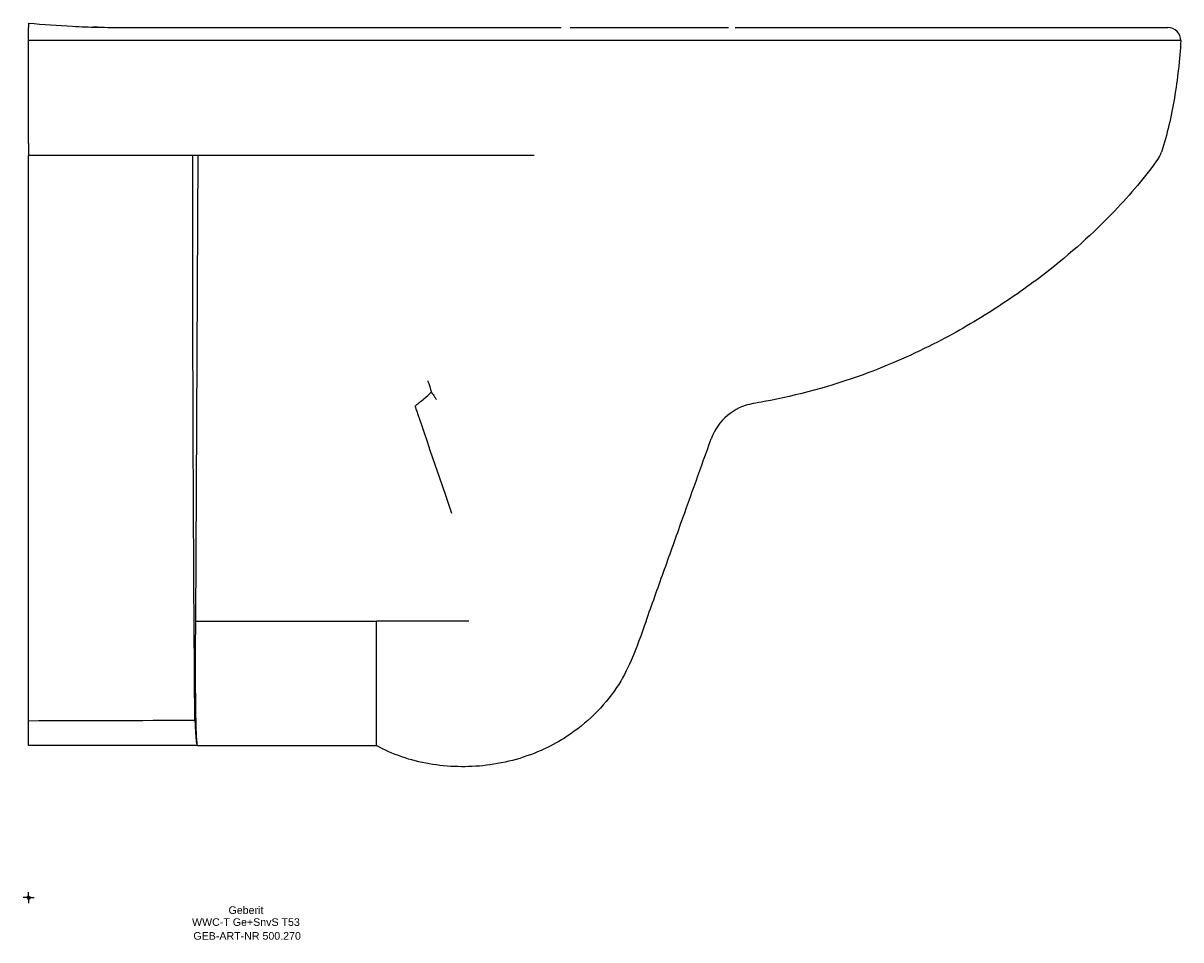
# Model space of a CAD drawing. Header units: millimetres. Extents: x -2 to 530, y -19 to 402.
import ezdxf
from ezdxf.enums import TextEntityAlignment as Align

# ---------------------------------------------------------------- set-up
doc = ezdxf.new("R2010")
doc.units = ezdxf.units.MM
doc.layers.get('0').update_dxf_attribs({"linetype": 'CONTINUOUS'})
for name, color, linetype, lineweight in [('Arbeitspunkt(DIN)', 7, 'CONTINUOUS', 25), ('GEB-ART-NR', 1, 'CONTINUOUS', 18), ('GEB-BEZUG', 2, 'CONTINUOUS', 25), ('GEB-TEXT', 5, 'CONTINUOUS', 18)]:
    doc.layers.add(name, color=color, linetype=linetype, lineweight=lineweight)
doc.layers.add('GEB-KONTUR-A', color=5, linetype='CONTINUOUS')
doc.styles.get("Standard").update_dxf_attribs({"font": 'arial.ttf'})

# ---------------------------------------------------------------- blocks, each defined once
blk = doc.blocks.new('Einfügepunkt')
at = {"layer": 'GEB-BEZUG'}
for p, q in [((-0.71, -0.71), (0.71, 0.71)), ((-0.71, 0.71), (0.71, -0.71))]:
    blk.add_line(p, q, dxfattribs=at)

msp = doc.modelspace()

# ---------------------------------------------------------------- linework, layer by layer
at = {"layer": 'Arbeitspunkt(DIN)', "ltscale": 25}
for q in [(-2.5, 0), (0, 2.5), (0, -2.5), (2.5, 0)]:
    msp.add_line((0, 0), q, dxfattribs=at)
at = {"layer": 'GEB-KONTUR-A', "ltscale": 25}
for p, q in [((0, 346.71), (0, 341.18)), ((77.8, 341.18), (76.73, 127.11)), ((174.29, 341.18), (123.59, 341.18)), ((76.73, 127.11), (160, 127.11)), ((202.46, 127.11), (160, 127.11))]:
    msp.add_line(p, q, dxfattribs=at)
for centre, radius, start, end in [((496.25, 392), 8, 165.5255, 165.5305), ((511.55, 345.7), 10, 324.5079, 342.5381), ((337.48, 202.46), 25, 99.7198, 160.3206)]:
    msp.add_arc(centre, radius, start, end, dxfattribs=at)
for points, knots in [([(0, 402), (6.75, 401.49), (13.5, 400.92), (20.26, 400.57), (24.08, 400.37), (27.9, 400.24), (31.72, 400.15)], [0, 0, 0, 0, 0.1320085, 0.1320085, 0.1320085, 0.2065637, 0.2065637, 0.2065637, 0.2065637]), ([(0, 394), (0, 395.55), (0, 397.09), (0, 398.19), (0, 399.29), (0, 399.96), (0, 400)], [0, 0, 0, 0, 0.5, 0.5, 0.5, 1, 1, 1, 1]), ([(31.72, 400.15), (31.72, 400.15), (31.72, 400.15), (31.71, 400.15), (31.71, 400.15), (31.7, 400.15), (31.7, 400.15), (31.66, 400.15), (31.64, 400.15), (31.56, 400.16), (31.5, 400.16), (31.34, 400.16), (31.23, 400.16), (30.91, 400.17), (30.7, 400.18), (30.26, 400.19), (30.04, 400.19), (29.78, 400.2), (29.73, 400.2), (29.66, 400.2), (29.64, 400.2), (29.61, 400.2), (29.6, 400.2), (29.54, 400.21), (29.53, 400.21), (29.52, 400.21), (29.52, 400.21), (29.52, 400.21), (29.54, 400.21), (30.01, 400.19), (30.66, 400.18), (32.66, 400.13), (34.22, 400.1), (37.61, 400.06), (38.98, 400.05), (41.83, 400.03), (42.76, 400.03), (44.58, 400.02), (45.22, 400.02), (46.42, 400.02), (46.86, 400.02), (47.89, 400.02), (48.5, 400.02), (49.61, 400.02), (50.01, 400.02), (50.86, 400.02), (51.31, 400.02), (52.32, 400.02), (52.88, 400.02), (54.18, 400.02), (54.89, 400.02), (56.43, 400.02), (57.24, 400.02), (60.04, 400.02), (62.04, 400.02), (66.76, 400.03), (69.44, 400.03), (75.84, 400.03), (79.64, 400.03), (88.38, 400.03), (93.39, 400.03), (110.15, 400.03), (122.24, 400.03), (149.49, 400.02), (164.57, 400.02), (195.88, 400.01), (211.92, 400.01), (227.95, 400.01)], [0, 0, 0, 0, 0.000252, 0.000252, 0.000755, 0.000755, 0.002769, 0.002769, 0.010823, 0.010823, 0.026932, 0.026932, 0.059151, 0.059151, 0.123599, 0.123599, 0.189184, 0.189184, 0.205621, 0.205621, 0.213742, 0.213742, 0.221842, 0.221842, 0.254325, 0.254325, 0.294734, 0.294734, 0.40244, 0.40244, 2.700025, 2.700025, 7.778419, 7.778419, 10.591685, 10.591685, 11.747092, 11.747092, 12.270231, 12.270231, 12.528977, 12.528977, 12.792348, 12.792348, 12.923139, 12.923139, 13.054193, 13.054193, 13.227465, 13.227465, 13.49204, 13.49204, 13.843207, 13.843207, 14.730656, 14.730656, 15.622032, 15.622032, 16.760616, 16.760616, 18.277229, 18.277229, 21.819998, 21.819998, 26.607034, 26.607034, 31.415984, 31.415984, 31.415984, 31.415984]), ([(31.63, 400.15), (31.63, 400.15), (31.63, 400.15), (31.62, 400.15), (31.62, 400.15), (31.62, 400.15), (31.61, 400.15), (31.56, 400.16), (31.5, 400.16), (31.34, 400.16), (31.23, 400.16), (30.91, 400.17), (30.7, 400.18), (30.26, 400.19), (30.04, 400.19), (29.78, 400.2), (29.73, 400.2), (29.66, 400.2), (29.65, 400.2), (29.61, 400.2), (29.6, 400.2), (29.54, 400.21), (29.53, 400.21), (29.52, 400.21), (29.52, 400.21), (29.52, 400.21), (29.54, 400.21), (30.01, 400.19), (30.66, 400.18), (32.66, 400.13), (34.22, 400.1), (37.61, 400.06), (38.98, 400.05), (41.83, 400.03), (42.76, 400.03), (44.58, 400.02), (45.22, 400.02), (46.42, 400.02), (46.86, 400.02), (47.89, 400.02), (48.5, 400.02), (49.61, 400.02), (50.01, 400.02), (50.86, 400.02), (51.31, 400.02), (52.32, 400.02), (52.88, 400.02), (54.18, 400.02), (54.89, 400.02), (56.43, 400.02), (57.24, 400.02), (60.04, 400.02), (62.04, 400.02), (66.76, 400.03), (69.44, 400.03), (75.84, 400.03), (79.64, 400.03), (88.38, 400.03), (93.39, 400.03), (110.15, 400.03), (122.24, 400.03), (149.49, 400.02), (164.57, 400.02), (197.08, 400.01), (214.37, 400.01), (231.61, 400.01)], [0, 0, 0, 0, 0.000151, 0.000151, 0.000654, 0.000654, 0.001661, 0.001661, 0.01777, 0.01777, 0.049989, 0.049989, 0.114437, 0.114437, 0.180013, 0.180013, 0.196449, 0.196449, 0.20457, 0.20457, 0.21267, 0.21267, 0.245155, 0.245155, 0.285564, 0.285564, 0.393271, 0.393271, 2.690867, 2.690867, 7.769289, 7.769289, 10.582569, 10.582569, 11.737986, 11.737986, 12.261129, 12.261129, 12.519876, 12.519876, 12.783247, 12.783247, 12.914039, 12.914039, 13.045093, 13.045093, 13.218364, 13.218364, 13.482942, 13.482942, 13.834112, 13.834112, 14.721563, 14.721563, 15.612942, 15.612942, 16.751526, 16.751526, 18.268139, 18.268139, 21.810923, 21.810923, 26.597962, 26.597962, 31.772693, 31.772693, 31.772693, 31.772693]), ([(316.91, 400), (317.07, 400), (317.22, 400), (317.74, 400), (318.11, 400), (319.51, 400), (320.64, 400), (321.91, 400)], [0.86456495, 0.86456495, 0.86456495, 0.86456495, 0.875, 0.875, 0.89753278, 0.89753278, 0.95599445, 0.95599445, 0.95599445, 0.95599445]), ([(325, 400), (331.66, 400), (338.26, 400), (351.46, 400), (358.06, 400), (371.36, 400), (378.05, 400), (391.65, 400), (398.56, 400), (409.16, 400), (412.73, 400), (419.97, 400), (423.64, 400), (431.06, 400), (434.82, 400), (442.32, 400), (446.07, 400), (453.47, 400), (457.13, 400), (464.24, 400), (467.7, 400), (474.21, 400), (477.25, 400), (482.82, 400), (485.33, 400), (488.7, 400), (489.74, 400), (491.75, 400), (492.72, 400), (495.51, 400), (497.26, 400), (500.47, 400), (501.94, 400), (504.67, 400), (505.92, 400), (507.7, 400), (508.27, 400), (509.38, 400), (509.92, 400), (511.46, 400), (512.42, 400), (515.07, 400), (516.56, 400), (519.06, 400), (520.07, 400), (521.7, 400), (522.32, 400), (523.24, 400), (523.55, 400), (523.93, 400), (524, 400), (524, 400)], [0, 0, 0, 0, 0.062504, 0.062504, 0.125, 0.125, 0.1875, 0.1875, 0.25, 0.25, 0.281234, 0.281234, 0.3125, 0.3125, 0.343763, 0.343763, 0.375, 0.375, 0.40625, 0.40625, 0.4375, 0.4375, 0.46875, 0.46875, 0.5, 0.5, 0.515575, 0.515575, 0.53125, 0.53125, 0.5625, 0.5625, 0.59375, 0.59375, 0.625, 0.625, 0.640637, 0.640637, 0.65625, 0.65625, 0.6875, 0.6875, 0.75, 0.75, 0.8125, 0.8125, 0.875, 0.875, 0.937499, 0.937499, 1, 1, 1, 1]), ([(530, 394), (530, 395.57), (528.7, 398.7), (525.57, 400), (524, 400)], [0.0000001, 0.0000001, 0.0000001, 0.0000001, 0.5, 1, 1, 1, 1]), ([(530, 394), (530, 394), (529.93, 394), (529.73, 394), (529.54, 394), (529.23, 394), (528.77, 394), (528.3, 394), (527.67, 394), (526.84, 394), (526.49, 394), (526.1, 394), (525.68, 394), (525.09, 394), (524.44, 394), (523.7, 394), (522.98, 394), (522.18, 394), (521.29, 394), (520.61, 394), (519.88, 394), (519.09, 394), (518.84, 394), (518.59, 394), (518.33, 394), (517.71, 394), (517.06, 394), (516.38, 394), (516.3, 394), (516.23, 394), (516.15, 394), (515.72, 394), (515.27, 394), (514.8, 394), (514.71, 394), (514.61, 394), (514.51, 394), (514.19, 394), (513.87, 394), (513.54, 394), (513.28, 394), (513.02, 394), (512.75, 394), (512.41, 394), (512.07, 394), (511.72, 394), (511.39, 394), (511.06, 394), (510.71, 394), (510.69, 394), (510.66, 394), (510.63, 394), (510.05, 394), (509.44, 394), (508.8, 394), (507.8, 394), (506.73, 394), (505.57, 394), (505.08, 394), (504.57, 394), (504.04, 394), (503.22, 394), (502.37, 394), (501.47, 394), (500.73, 394), (499.97, 394), (499.17, 394), (498.83, 394), (498.5, 394), (498.16, 394), (497.66, 394), (497.16, 394), (496.64, 394), (496.14, 394), (495.62, 394), (495.09, 394), (494.96, 394), (494.83, 394), (494.7, 394), (494.17, 394), (493.63, 394), (493.08, 394), (492.54, 394), (491.99, 394), (491.43, 394), (491.28, 394), (491.12, 394), (490.97, 394), (490.93, 394), (490.89, 394), (490.85, 394), (489.61, 394), (488.32, 394), (486.98, 394), (485.6, 394), (484.17, 394), (482.7, 394), (482.49, 394), (482.28, 394), (482.08, 394), (481.68, 394), (481.27, 394), (480.86, 394), (478.09, 394), (475.17, 394), (472.16, 394), (471.22, 394), (470.28, 394), (469.33, 394), (467.17, 394), (464.97, 394), (462.75, 394), (462.32, 394), (461.88, 394), (461.45, 394), (459.94, 394), (458.42, 394), (456.9, 394), (454.71, 394), (452.51, 394), (450.29, 394), (448.21, 394), (446.11, 394), (444.02, 394), (442.32, 394), (440.63, 394), (438.93, 394), (436.3, 394), (433.68, 394), (431.07, 394), (429.92, 394), (428.77, 394), (427.63, 394), (425.8, 394), (423.99, 394), (422.18, 394), (420.92, 394), (419.66, 394), (418.4, 394), (417.8, 394), (417.19, 394), (416.59, 394), (412.95, 394), (409.37, 394), (405.82, 394), (401.88, 394), (397.99, 394), (394.14, 394), (391.06, 394), (388.01, 394), (384.98, 394), (380.24, 394), (375.56, 394), (370.92, 394), (368.86, 394), (366.82, 394), (364.77, 394), (359.24, 394), (353.76, 394), (348.28, 394), (347.15, 394), (346.02, 394), (344.89, 394), (338.27, 394), (331.66, 394), (325, 394), (311.79, 394), (298.42, 394), (284.97, 394), (271.59, 394), (258.14, 394), (244.67, 394), (244.53, 394), (244.38, 394), (244.23, 394), (232.58, 394), (220.91, 394), (209.27, 394), (207.25, 394), (205.23, 394), (203.21, 394), (193.45, 394), (183.72, 394), (174.02, 394), (170.11, 394), (166.19, 394), (162.29, 394), (154.53, 394), (146.8, 394), (139.09, 394), (133.27, 394), (127.47, 394), (121.67, 394), (108.17, 394), (94.69, 394), (81.22, 394), (77.39, 394), (73.56, 394), (69.73, 394), (46.64, 394), (23.5, 394), (0, 394)], [0.0000014, 0.0000014, 0.0000014, 0.0000014, 0.0311143, 0.0311143, 0.0311143, 0.0621981, 0.0621981, 0.0621981, 0.093257, 0.093257, 0.093257, 0.1063599, 0.1063599, 0.1063599, 0.1242993, 0.1242993, 0.1242993, 0.1418133, 0.1418133, 0.1418133, 0.1553253, 0.1553253, 0.1553253, 0.1595399, 0.1595399, 0.1595399, 0.1697416, 0.1697416, 0.1697416, 0.1708433, 0.1708433, 0.1708433, 0.1772666, 0.1772666, 0.1772666, 0.1785913, 0.1785913, 0.1785913, 0.1829612, 0.1829612, 0.1829612, 0.186341, 0.186341, 0.186341, 0.1906671, 0.1906671, 0.1906671, 0.1946826, 0.1946826, 0.1946826, 0.1949932, 0.1949932, 0.1949932, 0.2018642, 0.2018642, 0.2018642, 0.2127199, 0.2127199, 0.2127199, 0.2173674, 0.2173674, 0.2173674, 0.2245554, 0.2245554, 0.2245554, 0.2304466, 0.2304466, 0.2304466, 0.2328845, 0.2328845, 0.2328845, 0.236386, 0.236386, 0.236386, 0.2397963, 0.2397963, 0.2397963, 0.2406425, 0.2406425, 0.2406425, 0.2440021, 0.2440021, 0.2440021, 0.247278, 0.247278, 0.247278, 0.2481732, 0.2481732, 0.2481732, 0.2483969, 0.2483969, 0.2483969, 0.2555307, 0.2555307, 0.2555307, 0.2628887, 0.2628887, 0.2628887, 0.2639145, 0.2639145, 0.2639145, 0.2658999, 0.2658999, 0.2658999, 0.2794349, 0.2794349, 0.2794349, 0.2836266, 0.2836266, 0.2836266, 0.2931254, 0.2931254, 0.2931254, 0.2949611, 0.2949611, 0.2949611, 0.3013532, 0.3013532, 0.3013532, 0.3104911, 0.3104911, 0.3104911, 0.3190798, 0.3190798, 0.3190798, 0.3260255, 0.3260255, 0.3260255, 0.3368065, 0.3368065, 0.3368065, 0.3415729, 0.3415729, 0.3415729, 0.3491896, 0.3491896, 0.3491896, 0.3545332, 0.3545332, 0.3545332, 0.3571185, 0.3571185, 0.3571185, 0.3726747, 0.3726747, 0.3726747, 0.3899865, 0.3899865, 0.3899865, 0.4038236, 0.4038236, 0.4038236, 0.4254398, 0.4254398, 0.4254398, 0.435008, 0.435008, 0.435008, 0.4608931, 0.4608931, 0.4608931, 0.4662416, 0.4662416, 0.4662416, 0.4975303, 0.4975303, 0.4975303, 0.55962, 0.55962, 0.55962, 0.6213464, 0.6213464, 0.6213464, 0.6220175, 0.6220175, 0.6220175, 0.6754398, 0.6754398, 0.6754398, 0.6847224, 0.6847224, 0.6847224, 0.7295332, 0.7295332, 0.7295332, 0.7476545, 0.7476545, 0.7476545, 0.7836265, 0.7836265, 0.7836265, 0.8107374, 0.8107374, 0.8107374, 0.8738763, 0.8738763, 0.8738763, 0.891813, 0.891813, 0.891813, 1, 1, 1, 1]), ([(530, 394), (529.46, 385.24), (527.65, 368.06), (523.68, 350.92), (521.09, 342.7)], [0, 0, 0, 0, 0.5148793, 1, 1, 1, 1]), ([(123.59, 341.18), (90.26, 341.18), (56.92, 341.18), (15.73, 341.18), (7.86, 341.18), (0, 341.18)], [0, 0, 0, 0, 10.00018, 10.00018, 12.359393, 12.359393, 12.359393, 12.359393]), ([(0, 81.34), (0, 81.46), (0, 81.58), (0, 81.7), (0, 87.62), (0, 91.99), (0, 97.38), (0, 98.85), (0, 100.39), (0, 102.06), (0, 103.64), (0, 105.28), (0, 106.9), (0, 127.27), (0, 148.01), (0, 169.07), (0, 182.79), (0, 196.72), (0, 210.82), (0, 218.2), (0, 225.63), (0, 233.09), (0, 259.29), (0, 285.92), (0, 312.59), (0, 314.42), (0, 316.29), (0, 317.98), (0, 325), (0, 329.95), (0, 338.08), (0, 339.06), (0, 340.09), (0, 341.18)], [-53.72868, -53.72868, -53.72868, -53.72868, -53.651635, -53.651635, -53.651635, -49.801623, -49.801623, -49.801623, -48.754187, -48.754187, -48.754187, -47.762775, -47.762775, -47.762775, -35.258535, -35.258535, -35.258535, -27.113353, -27.113353, -27.113353, -22.85154, -22.85154, -22.85154, -7.88811, -7.88811, -7.88811, -6.858775, -6.858775, -6.858775, -2.596607, -2.596607, -2.596607, -2.079099, -2.079099, -2.079099, -2.079099]), ([(76.48, 81.56), (76.42, 89.18), (76.23, 112.31), (75.92, 164.32), (75.82, 185.63), (75.65, 228.91), (75.59, 251.17), (75.54, 284.64), (75.52, 295.87), (75.51, 320.9), (75.51, 330.78), (75.51, 341.18)], [0.000001, 0.000001, 0.000001, 0.000001, 2.602335, 2.602335, 4.359964, 4.359964, 6.126055, 6.126055, 7.010485, 7.010485, 8.087029, 8.087029, 8.087029, 8.087029]), ([(519.7, 339.89), (513.53, 331.25), (506.69, 323.22), (499.6, 315.77), (489.65, 305.31), (479.17, 295.96), (467.78, 287.14), (460.35, 281.39), (452.49, 275.85), (444.12, 270.48), (435.97, 265.26), (427.37, 260.24), (418.05, 255.42), (407.46, 249.96), (395.89, 244.78), (383.84, 240.4), (369.13, 235.05), (353.67, 230.91), (338.34, 228.01), (336.64, 227.69), (334.95, 227.39), (333.26, 227.1)], [-0.9808883, -0.9808883, -0.9808883, -0.9808883, -0.8321802, -0.8321802, -0.8321802, -0.6234951, -0.6234951, -0.6234951, -0.4873334, -0.4873334, -0.4873334, -0.3547516, -0.3547516, -0.3547516, -0.2041467, -0.2041467, -0.2041467, -0.0203301, -0.0203301, -0.0203301, 0, 0, 0, 0]), ([(183.58, 237.62), (183.67, 237.42), (183.75, 237.21), (183.83, 237.01), (183.84, 236.98), (183.85, 236.96), (183.86, 236.93), (183.93, 236.76), (184, 236.58), (184.06, 236.4), (184.08, 236.35), (184.1, 236.3), (184.12, 236.25), (184.15, 236.16), (184.18, 236.07), (184.21, 235.98), (184.24, 235.89), (184.27, 235.8), (184.3, 235.71), (184.33, 235.62), (184.36, 235.53), (184.39, 235.44), (184.42, 235.35), (184.45, 235.25), (184.48, 235.16), (184.49, 235.14), (184.49, 235.12), (184.5, 235.1), (184.5, 235.09), (184.51, 235.08), (184.51, 235.07), (184.57, 234.88), (184.62, 234.68), (184.68, 234.48), (184.74, 234.28), (184.8, 234.06), (184.85, 233.85), (184.91, 233.63), (184.97, 233.41), (185.02, 233.19), (185.03, 233.17), (185.03, 233.15), (185.03, 233.13), (185.09, 232.92), (185.14, 232.69), (185.19, 232.46), (185.2, 232.42), (185.21, 232.37), (185.22, 232.33)], [0, 0, 0, 0, 0.1276416, 0.1276416, 0.1276416, 0.1425054, 0.1425054, 0.1425054, 0.25, 0.25, 0.25, 0.2795269, 0.2795269, 0.2795269, 0.3303499, 0.3303499, 0.3303499, 0.3815899, 0.3815899, 0.3815899, 0.4334082, 0.4334082, 0.4334082, 0.4866807, 0.4866807, 0.4866807, 0.4999999, 0.4999999, 0.4999999, 0.5056276, 0.5056276, 0.5056276, 0.6191363, 0.6191363, 0.6191363, 0.7365719, 0.7365719, 0.7365719, 0.8540074, 0.8540074, 0.8540074, 0.8632756, 0.8632756, 0.8632756, 0.9774292, 0.9774292, 0.9774292, 0.9999997, 0.9999997, 0.9999997, 0.9999997]), ([(194.69, 176.56), (177.81, 226.02), (177.82, 226.03), (177.92, 226.11), (178, 226.17), (178.16, 226.3), (178.24, 226.37), (178.49, 226.57), (178.66, 226.7), (179.15, 227.1), (179.48, 227.36), (180.48, 228.17), (181.13, 228.7), (183.07, 230.32), (184.25, 231.37), (185.22, 232.33)], [-0.005459, -0.005459, -0.005459, -0.005459, 0, 0, 0.030969, 0.030969, 0.061779, 0.061779, 0.123924, 0.123924, 0.250118, 0.250118, 0.508067, 0.508067, 1.045906, 1.045906, 1.045906, 1.045906]), ([(185.22, 232.33), (185.78, 231.66), (186.3, 230.96), (186.9, 230.04), (187.02, 229.85), (187.29, 229.4), (187.41, 229.2), (187.5, 229.04), (187.51, 229.02), (187.54, 228.97)], [0.0000143, 0.0000143, 0.0000143, 0.0000143, 0.2929903, 0.2929903, 0.369508, 0.369508, 0.4716026, 0.4716026, 0.4986235, 0.4986235, 0.4986235, 0.4986235]), ([(284, 127.11), (286.68, 134.61), (289.36, 142.11), (292.04, 149.61), (294.72, 157.11), (297.4, 164.61), (300.08, 172.11), (304.7, 185.03), (309.32, 197.95), (313.94, 210.88)], [0, 0, 0, 0, 0.2686238, 0.2686238, 0.2686238, 0.5372476, 0.5372476, 0.5372476, 1, 1, 1, 1]), ([(76.73, 127.11), (76.68, 120.47), (76.66, 113.79), (76.66, 101.69), (76.68, 96.21), (76.77, 86.36), (76.84, 82.47), (77, 76.25), (77.1, 74.03), (77.36, 70.76), (77.52, 69.99), (77.7, 69.99)], [-9.29036, -9.29036, -9.29036, -9.29036, -7.285579, -7.285579, -5.536093, -5.536093, -3.82314, -3.82314, -2.071231, -2.071231, -0.000903, -0.000903, -0.000903, -0.000903]), ([(160, 69.98), (160, 69.98), (160, 70.07), (160, 70.82), (160, 71.26), (160, 71.93), (160, 72.94), (160, 73.33), (160, 73.78), (160, 74.26), (160, 75.59), (160, 77.25), (160, 79.31), (160, 81), (160, 82.99), (160, 85.13), (160, 85.43), (160, 85.73), (160, 86.03), (160, 91.27), (160, 97.46), (160, 103.96), (160, 106), (160, 108.06), (160, 110.15), (160, 115.55), (160, 121.13), (160, 126.67), (160, 126.82), (160, 126.97), (160, 127.11)], [10.057175, 10.057175, 10.057175, 10.057175, 10.56364, 10.56364, 10.56364, 10.859982, 10.859982, 10.859982, 10.975185, 10.975185, 10.975185, 11.28851, 11.28851, 11.28851, 11.546037, 11.546037, 11.546037, 11.581784, 11.581784, 11.581784, 12.200441, 12.200441, 12.200441, 12.393826, 12.393826, 12.393826, 12.895925, 12.895925, 12.895925, 12.909186, 12.909186, 12.909186, 12.909186]), ([(284, 127.11), (281.83, 121.03), (279.76, 114.91), (277.17, 108.99), (275.27, 104.67), (273.08, 100.47), (270.46, 96.55), (264.5, 87.65), (256.68, 80.04), (247.7, 74.17), (244.37, 72), (240.89, 70.07), (237.28, 68.38)], [-0.9904897, -0.9904897, -0.9904897, -0.9904897, -0.7428672, -0.7428672, -0.7428672, -0.5620682, -0.5620682, -0.5620682, -0.1518611, -0.1518611, -0.1518611, 0, 0, 0, 0]), ([(0, 70), (0, 70), (0, 70.25), (0, 70.75), (0, 71.13), (0, 71.65), (0, 72.31), (0, 72.5), (0, 72.71), (0, 72.92), (0, 74.93), (0, 77.51), (0, 78.93), (0, 79.08), (0, 79.21), (0, 79.33), (0, 79.54), (0, 79.71), (0, 79.9), (0, 80.38), (0, 80.86), (0, 81.34)], [-63.143075, -63.143075, -63.143075, -63.143075, -62.781192, -62.781192, -62.781192, -62.507227, -62.507227, -62.507227, -62.426559, -62.426559, -62.426559, -61.654416, -61.654416, -61.654416, -61.575207, -61.575207, -61.575207, -61.438859, -61.438859, -61.438859, -61.079709, -61.079709, -61.079709, -61.079709]), ([(76.48, 81.56), (76.64, 78.32), (76.69, 77.07), (76.9, 73.77), (77.01, 72.51), (77.32, 70.22), (77.51, 69.99), (77.7, 69.99)], [-4.853601, -4.853601, -4.853601, -4.853601, -3.555251, -3.555251, -2.193228, -2.193228, -0.000565, -0.000565, -0.000565, -0.000565]), ([(77.7, 69.99), (78.47, 69.99), (79.23, 69.99), (80, 69.99), (106.67, 69.99), (133.33, 69.98), (160, 69.98)], [0, 0, 0, 0, 0.02879, 0.02879, 0.02879, 1.032258, 1.032258, 1.032258, 1.032258]), ([(210.6, 60.83), (201.96, 59.79), (192.97, 59.98), (184.29, 61.48), (175.62, 62.98), (167.28, 65.78), (160, 69.98)], [0, 0, 0, 0, 0.524787, 0.524787, 0.524787, 1.049574, 1.049574, 1.049574, 1.049574])]:
    msp.add_open_spline(points, degree=3, knots=knots, dxfattribs=at)
for points in [[(0, 402), (0, 402), (0, 401.65), (0, 400.85)], [(0, 400.85), (0, 400.61), (0, 400.32), (0, 400)], [(224.36, 400.01), (230.96, 400.01), (237.89, 400.01), (244.99, 400.01)], [(249.17, 400.01), (258.03, 400), (267.15, 400), (276.29, 400)], [(276.29, 400), (277.19, 400), (278.09, 400), (278.98, 400)], [(276.29, 400), (277.21, 400), (278.1, 400), (278.98, 400)], [(278.98, 400), (291.59, 400), (304.26, 400), (316.91, 400)], [(0, 346.71), (0, 362.43), (0, 378.19), (0, 394)], [(232.54, 341.18), (213.16, 341.18), (193.71, 341.18), (174.29, 341.18)], [(0, 81.34), (25.49, 81.42), (50.99, 81.49), (76.48, 81.56)], [(77.7, 69.99), (51.8, 69.99), (25.9, 70), (0, 70)], [(237.28, 68.38), (228.86, 64.46), (219.79, 61.92), (210.6, 60.83)]]:
    msp.add_open_spline(points, degree=3, dxfattribs=at)

# ---------------------------------------------------------------- block references
at = {"ltscale": 25}
msp.add_blockref('Einfügepunkt', (0, 0), dxfattribs=at)

# ---------------------------------------------------------------- texts
at = {"layer": 'GEB-ART-NR'}
msp.add_text('GEB-ART-NR 500.270', height=3.5, dxfattribs=at).set_placement((100.53, -19.34), align=Align.CENTER)
at = {"layer": 'GEB-TEXT'}
for s, p in [('Geberit', (99.98, -7.5)), ('WWC-T Ge+SnvS T53', (99.98, -13))]:
    msp.add_text(s, height=3.5, dxfattribs=at).set_placement(p, align=Align.CENTER)

doc.saveas('drawing.dxf')
